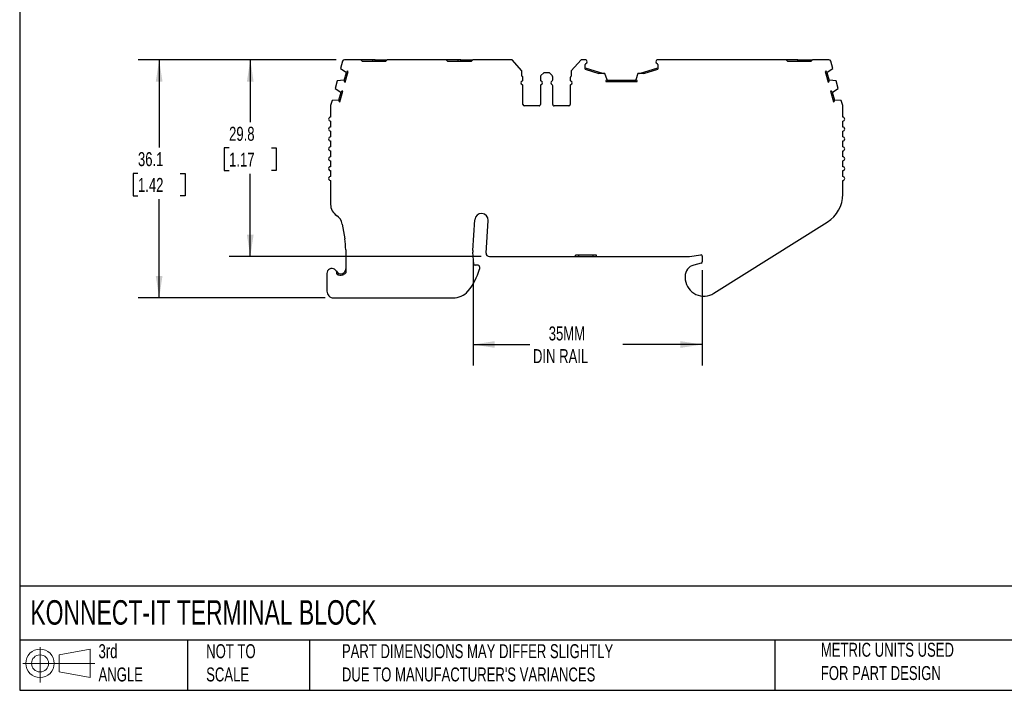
# Model space of a CAD drawing. Header units: millimetres. Extents: x 6 to 273, y 6 to 210.
# Tile 1 of 5: x 6 to 155, y 6 to 108. Entities that reach past the tile are written whole.
import ezdxf

# ---------------------------------------------------------------- set-up
doc = ezdxf.new("R2010")
doc.units = ezdxf.units.MM
doc.linetypes.add('SLD-Solid', pattern=[0])
doc.layers.add('DIMENSIONS', color=140, linetype='SLD-Solid', lineweight=25)
doc.layers.add('TEXT', color=140, linetype='SLD-Solid', lineweight=25)
doc.layers.add('SLD-DEFPOINTS', color=7, linetype='Continuous')
doc.styles.add('SLDTEXTSTYLE0', font='TXT', dxfattribs={"width": 0.7})
doc.dimstyles.new('SLDDIMSTYLE0', dxfattribs={"dimtxt": 2.158008, "dimasz": 3.302, "dimexe": 0, "dimexo": 0.0625, "dimgap": 0.539502, "dimtad": 0, "dimtih": 1, "dimtoh": 1, "dimrnd": 1e-09, "dimzin": 12, "dimdsep": 46, "dimtxsty": 'SLDTEXTSTYLE0', "dimsah": 1, "dimcen": 0.09, "dimadec": 0, "dimazin": 3, "dimtfac": 1, "dimtofl": 0, "dimtmove": 0, "dimatfit": 3, "dimfxl": 0, "dimfrac": 2, "dimtolj": 1, "dimtzin": 12, "dimarcsym": 0})

# ---------------------------------------------------------------- blocks, each defined once
blk = doc.blocks.new('Block11')
at = {"color": 7, "linetype": 'SLD-Solid', "lineweight": 18}
for p, q in [((2.59, 5.31), (2.59, 0)), ((5.48, 4.17), (10.18, 5.03)), ((10.18, 5.03), (10.18, 0.73)), ((5.48, 1.6), (5.48, 4.17)), ((0, 2.88), (10.87, 2.88)), ((5.48, 1.6), (10.18, 0.73))]:
    blk.add_line(p, q, dxfattribs=at)
for radius in [2.15, 1.29]:
    blk.add_circle((2.59, 2.88), radius, dxfattribs=at)
blk = doc.blocks.new('Block12')
at = {"layer": 'SLD-DEFPOINTS'}
blk.add_blockref('Block11', (0, 0), dxfattribs=at)
blk = doc.blocks.new('_D')
at = {"layer": 'DIMENSIONS'}
for p, q in [((54.23, 101.88), (38.07, 101.88)), ((41.25, 101.88), (41.25, 92.42)), ((38.04, 88.51), (37.31, 88.51)), ((37.31, 88.51), (37.31, 85.08)), ((44.45, 88.51), (45.18, 88.51)), ((45.18, 88.51), (45.18, 85.08)), ((37.31, 85.08), (38.04, 85.08)), ((45.18, 85.08), (44.45, 85.08)), ((41.25, 72.07), (41.25, 84.59)), ((76.17, 72.07), (38.07, 72.07))]:
    blk.add_line(p, q, dxfattribs=at)
for points in [[(41.25, 101.88), (40.74, 98.58), (41.75, 98.58)], [(41.25, 72.07), (41.75, 75.37), (40.74, 75.37)]]:
    blk.add_solid(points, dxfattribs=at)
at = {"layer": 'DIMENSIONS', "char_height": 2.117, "attachment_point": 1, "style": 'SLDTEXTSTYLE0'}
for s, insert in [('29.8', (38.04, 91.72)), ('1.17', (38.04, 87.8))]:
    blk.add_mtext(s, dxfattribs=dict(at, insert=insert))
blk = doc.blocks.new('_D_1')
at = {"layer": 'DIMENSIONS'}
for p, q in [((54.23, 101.88), (24.28, 101.88)), ((27.46, 101.88), (27.46, 88.58)), ((24.25, 84.67), (23.52, 84.67)), ((23.52, 84.67), (23.52, 81.24)), ((30.66, 84.67), (31.39, 84.67)), ((31.39, 84.67), (31.39, 81.24)), ((23.52, 81.24), (24.25, 81.24)), ((27.46, 65.81), (27.46, 80.76)), ((31.39, 81.24), (30.66, 81.24)), ((52.58, 65.81), (24.28, 65.81))]:
    blk.add_line(p, q, dxfattribs=at)
for points in [[(27.46, 101.88), (26.95, 98.58), (27.96, 98.58)], [(27.46, 65.81), (27.96, 69.11), (26.95, 69.11)]]:
    blk.add_solid(points, dxfattribs=at)
at = {"layer": 'DIMENSIONS', "char_height": 2.117, "attachment_point": 1, "style": 'SLDTEXTSTYLE0'}
for s, insert in [('36.1', (24.25, 87.88)), ('1.42', (24.25, 83.97))]:
    blk.add_mtext(s, dxfattribs=dict(at, insert=insert))
blk = doc.blocks.new('_D_2')
at = {"layer": 'DIMENSIONS'}
for p, q in [((74.96, 71.69), (74.96, 55.57)), ((109.66, 70), (109.66, 55.57)), ((74.96, 58.74), (83.55, 58.74)), ((109.66, 58.74), (97.64, 58.74))]:
    blk.add_line(p, q, dxfattribs=at)
for points in [[(74.96, 58.74), (78.26, 58.23), (78.26, 59.25)], [(109.66, 58.74), (106.36, 59.25), (106.36, 58.23)]]:
    blk.add_solid(points, dxfattribs=at)
at = {"layer": 'DIMENSIONS', "char_height": 2.117, "attachment_point": 1, "style": 'SLDTEXTSTYLE0'}
for s, insert in [('35MM', (86.42, 61.47)), ('DIN RAIL', (84.03, 58.04))]:
    blk.add_mtext(s, dxfattribs=dict(at, insert=insert))

msp = doc.modelspace()

# ---------------------------------------------------------------- linework, layer by layer
for p, q in [((55.213, 101.658), (54.912, 100.532)), ((57.974, 101.88), (55.503, 101.88)), ((57.974, 101.88), (58.174, 101.68)), ((59.774, 101.88), (57.974, 101.88)), ((58.174, 101.68), (61.774, 101.68)), ((59.774, 101.68), (59.774, 101.88)), ((60.174, 101.88), (59.774, 101.88)), ((60.174, 101.68), (60.174, 101.88)), ((60.174, 101.88), (61.974, 101.88)), ((61.774, 101.68), (61.974, 101.88)), ((70.914, 101.88), (61.974, 101.88)), ((70.914, 101.88), (71.114, 101.68)), ((72.714, 101.88), (70.914, 101.88)), ((71.114, 101.68), (74.714, 101.68)), ((72.714, 101.68), (72.714, 101.88)), ((73.114, 101.88), (72.714, 101.88)), ((73.114, 101.68), (73.114, 101.88)), ((73.114, 101.88), (74.914, 101.88)), ((74.714, 101.68), (74.914, 101.88)), ((80.864, 101.88), (74.914, 101.88)), ((82.366, 100.219), (80.864, 101.88)), ((91.311, 101.88), (89.81, 100.219)), ((91.931, 101.88), (91.311, 101.88)), ((122.345, 101.88), (102.931, 101.88)), ((122.545, 101.68), (122.345, 101.88)), ((122.545, 101.68), (126.145, 101.68)), ((124.145, 101.68), (124.145, 101.88)), ((124.145, 101.88), (124.545, 101.88)), ((124.545, 101.68), (124.545, 101.88)), ((124.545, 101.88), (126.345, 101.88)), ((126.345, 101.88), (126.145, 101.68)), ((128.816, 101.88), (126.345, 101.88)), ((129.407, 100.532), (129.106, 101.658)), ((54.912, 100.532), (55.741, 99.973)), ((55.475, 98.75), (55.799, 99.957)), ((55.617, 98.505), (56.044, 100.099)), ((55.741, 99.973), (55.799, 99.957)), ((56.044, 100.099), (55.925, 100.131)), ((82.366, 99.38), (82.366, 100.219)), ((85.654, 99.88), (85.242, 99.468)), ((86.521, 99.88), (85.654, 99.88)), ((86.933, 99.468), (86.521, 99.88)), ((89.81, 100.219), (89.81, 99.38)), ((91.931, 100.433), (91.931, 101.134)), ((91.931, 100.642), (94.705, 99.792)), ((91.931, 100.433), (94.022, 99.792)), ((100.155, 99.792), (102.931, 100.642)), ((100.838, 99.792), (102.931, 100.433)), ((102.931, 101.134), (102.931, 100.433)), ((128.394, 100.131), (128.275, 100.099)), ((128.275, 100.099), (128.702, 98.505)), ((128.52, 99.957), (128.578, 99.973)), ((128.52, 99.957), (128.843, 98.75)), ((128.578, 99.973), (129.407, 100.532)), ((54.42, 98.696), (54.109, 97.538)), ((55.417, 98.766), (54.42, 98.696)), ((55.475, 98.75), (55.417, 98.766)), ((55.498, 98.537), (55.617, 98.505)), ((82.521, 98.838), (82.521, 99.117)), ((85.154, 99.256), (85.154, 98.838)), ((87.021, 98.838), (87.021, 99.256)), ((89.654, 99.117), (89.654, 98.838)), ((94.931, 99.792), (94.022, 99.792)), ((95.256, 98.848), (94.931, 99.792)), ((95.056, 98.711), (95.056, 98.588)), ((95.056, 98.588), (99.804, 98.588)), ((95.256, 98.788), (95.256, 98.848)), ((95.256, 98.788), (99.604, 98.788)), ((99.929, 99.792), (99.604, 98.848)), ((99.604, 98.848), (99.604, 98.788)), ((99.804, 98.588), (99.804, 98.711)), ((100.838, 99.792), (99.929, 99.792)), ((128.702, 98.505), (128.821, 98.537)), ((128.902, 98.766), (128.843, 98.75)), ((129.899, 98.696), (128.902, 98.766)), ((130.209, 97.538), (129.899, 98.696)), ((54.109, 97.538), (54.938, 96.979)), ((54.673, 95.756), (54.997, 96.963)), ((54.815, 95.512), (55.241, 97.105)), ((54.938, 96.979), (54.997, 96.963)), ((55.241, 97.105), (55.122, 97.137)), ((82.521, 95.08), (82.521, 97.922)), ((85.154, 97.922), (85.154, 95.08)), ((87.021, 95.08), (87.021, 97.922)), ((89.654, 97.922), (89.654, 95.08)), ((129.196, 97.137), (129.077, 97.105)), ((129.077, 97.105), (129.504, 95.512)), ((129.322, 96.963), (129.38, 96.979)), ((129.322, 96.963), (129.646, 95.756)), ((129.38, 96.979), (130.209, 97.538)), ((53.619, 95.702), (53.412, 94.929)), ((54.615, 95.772), (53.619, 95.702)), ((54.673, 95.756), (54.615, 95.772)), ((54.696, 95.543), (54.815, 95.512)), ((129.504, 95.512), (129.623, 95.543)), ((129.704, 95.772), (129.646, 95.756)), ((130.699, 95.702), (129.704, 95.772)), ((130.907, 94.929), (130.699, 95.702)), ((53.402, 94.851), (53.402, 93.18)), ((84.954, 94.88), (82.721, 94.88)), ((89.454, 94.88), (87.221, 94.88)), ((130.917, 93.18), (130.917, 94.851)), ((53.402, 92.58), (53.402, 91.68)), ((130.917, 91.68), (130.917, 92.58)), ((53.402, 91.08), (53.402, 90.18)), ((130.917, 90.18), (130.917, 91.08)), ((53.402, 89.58), (53.402, 88.68)), ((130.917, 88.68), (130.917, 89.58)), ((53.402, 88.08), (53.402, 87.18)), ((130.917, 87.18), (130.917, 88.08)), ((53.402, 86.58), (53.402, 85.68)), ((130.917, 85.68), (130.917, 86.58)), ((53.402, 85.08), (53.402, 84.18)), ((130.917, 84.18), (130.917, 85.08)), ((53.402, 83.58), (53.402, 79.965)), ((130.917, 81.519), (130.917, 83.58)), ((74.957, 72.965), (75.239, 77.647)), ((76.939, 72.6), (77.236, 77.527)), ((55.181, 76.952), (55.554, 74.746)), ((111.431, 66.509), (128.578, 77.286)), ((55.693, 73.081), (55.693, 69.6)), ((75.07, 70.926), (74.957, 72.719)), ((77.438, 72.07), (90.459, 72.07)), ((90.459, 72.07), (90.459, 72.27)), ((93.659, 72.27), (90.459, 72.27)), ((90.459, 72.07), (90.959, 72.07)), ((90.959, 72.07), (90.959, 72.27)), ((90.959, 72.07), (93.159, 72.07)), ((93.159, 72.07), (93.159, 72.27)), ((93.159, 72.07), (93.659, 72.07)), ((93.659, 72.07), (93.659, 72.27)), ((93.659, 72.07), (107.583, 72.07)), ((107.732, 72.081), (109.43, 72.336)), ((109.659, 72.138), (109.659, 71.274)), ((75.759, 70.738), (75.27, 70.738)), ((75.958, 70.516), (75.917, 70.15)), ((109.511, 71.081), (108.359, 70.772)), ((52.854, 69.508), (52.854, 66.808)), ((55.193, 69.267), (55.193, 69.477)), ((107.059, 69.078), (107.059, 68.778)), ((53.854, 65.808), (71.949, 65.808))]:
    msp.add_line(p, q)
at = {"flags": 128}
msp.add_lwpolyline([(124.145, 101.88), (123.746, 101.88), (123.356, 101.88), (122.986, 101.88), (122.645, 101.88), (122.345, 101.88)], dxfattribs=at)
for centre, radius, start, end in [((55.503, 101.58), 0.3, 90, 164.99986), ((91.931, 101.58), 0.3, 1.13212, 90), ((91.931, 101.592), 0.3, 293.57818, 358.86788), ((102.931, 101.58), 0.3, 90.00002, 178.86788), ((102.931, 101.592), 0.3, 181.13212, 246.42195), ((128.816, 101.58), 0.3, 15.00016, 90.00002), ((56.257, 99.757), 0.5, 131.64171, 156.38044), ((92.131, 101.134), 0.2, 113.57818, 180.00006), ((102.731, 101.134), 0.2, 359.9998, 66.42206), ((128.062, 99.757), 0.5, 23.61956, 48.35829), ((55.972, 98.695), 0.5, 173.61956, 198.35829), ((82.521, 98.38), 0.3, 113.57818, 246.42182), ((82.221, 99.117), 0.3, 0.00007, 61.24544), ((82.321, 98.838), 0.2, 293.57818, 0), ((85.454, 99.256), 0.3, 135, 180), ((85.354, 98.838), 0.2, 180.00006, 246.42182), ((85.154, 98.38), 0.3, 293.57818, 66.42182), ((87.021, 98.38), 0.3, 113.57818, 246.42182), ((86.821, 98.838), 0.2, 293.57818, 359.99994), ((86.721, 99.256), 0.3, 360, 45), ((89.954, 99.117), 0.3, 118.75456, 179.99993), ((89.854, 98.838), 0.2, 180, 246.42182), ((89.654, 98.38), 0.3, 293.57818, 66.42182), ((95.33, 98.294), 0.5, 98.61956, 123.35829), ((99.53, 98.294), 0.5, 56.64171, 81.38044), ((128.346, 98.695), 0.5, 341.64171, 6.38044), ((55.455, 96.763), 0.5, 131.64171, 156.38044), ((82.321, 97.922), 0.2, 0.00011, 66.42182), ((85.354, 97.922), 0.2, 113.57818, 180), ((86.821, 97.922), 0.2, 360, 66.42182), ((89.854, 97.922), 0.2, 113.57818, 179.99989), ((128.864, 96.763), 0.5, 23.61956, 48.35829), ((55.17, 95.701), 0.5, 173.61956, 198.35829), ((129.149, 95.701), 0.5, 341.64171, 6.38044), ((53.702, 94.851), 0.3, 164.99973, 179.99991), ((82.721, 95.08), 0.2, 180, 269.99994), ((84.954, 95.08), 0.2, 270.00002, 0.00003), ((87.221, 95.08), 0.2, 179.99997, 269.99998), ((89.454, 95.08), 0.2, 270.00006, 0), ((130.617, 94.851), 0.3, 0.00047, 15.00053), ((53.402, 92.88), 0.3, 90.06606, 269.93405), ((130.917, 92.88), 0.3, 269.99994, 89.99982), ((53.402, 91.38), 0.3, 90.04424, 269.95588), ((130.917, 91.38), 0.3, 270.00002, 89.99986), ((53.402, 89.88), 0.3, 90.02135, 269.97877), ((130.917, 89.88), 0.3, 269.99994, 89.99994), ((53.402, 88.38), 0.3, 89.95276, 270.04736), ((130.917, 88.38), 0.3, 270, 89.99989), ((53.402, 86.88), 0.3, 89.9871, 270.01302), ((130.917, 86.88), 0.3, 269.99994, 89.99994), ((53.402, 85.38), 0.3, 89.99503, 270.00508), ((130.917, 85.38), 0.3, 269.99994, 89.99994), ((53.402, 83.88), 0.3, 89.99391, 270.0062), ((130.917, 83.88), 0.3, 269.99994, 89.99994), ((125.917, 81.519), 5, 302.15067, 0), ((55.402, 79.965), 2, 179.99998, 236.75666), ((53.209, 76.619), 2, 9.58253, 56.75663), ((76.238, 77.587), 1, 356.54861, 176.54861), ((45.693, 73.081), 10, 359.99996, 9.58252), ((76.953, 72.844), 2, 176.54876, 183.60106), ((77.438, 72.57), 0.5, 176.54861, 270), ((107.583, 73.07), 1, 270.00005, 278.52504), ((109.459, 72.138), 0.2, 0.00028, 98.52493), ((53.604, 69.508), 0.75, 354.8742, 180.00001), ((67.781, 72.242), 8.4, 320.09137, 345.57919), ((75.27, 70.938), 0.2, 183.60077, 270), ((75.759, 70.538), 0.2, 353.60104, 90), ((108.813, 69.078), 1.754, 104.99998, 180.00001), ((109.459, 71.274), 0.2, 285.00039, 0), ((54.943, 70.184), 0.75, 206.78318, 289.47123), ((54.943, 70.184), 0.95, 231.44703, 289.47123), ((108.813, 68.778), 1.754, 180, 187.94871), ((109.909, 68.931), 2.86, 187.94871, 302.15067), ((53.854, 66.808), 1, 179.99999, 270.00001), ((71.949, 68.808), 3, 269.99999, 318.15671), ((67.918, 72.417), 8.411, 318.15672, 318.57674)]:
    msp.add_arc(centre, radius, start, end)
for points, knots in [([(55.193, 69.477), (55.213, 69.484), (55.252, 69.499), (55.31, 69.529), (55.367, 69.564), (55.433, 69.613), (55.507, 69.685), (55.578, 69.778), (55.637, 69.89), (55.683, 70.025), (55.69, 70.127), (55.693, 70.184)], [0, 0, 0, 0, 0.0578276, 0.1187963, 0.1831258, 0.2508344, 0.3659768, 0.5008777, 0.6292878, 0.7957388, 1, 1, 1, 1]), ([(55.26, 69.288), (55.353, 69.321), (55.438, 69.368), (55.582, 69.475), (55.642, 69.535), (55.693, 69.6)], [0, 0, 0, 0, 0.25, 0.25, 0.46386387, 0.46386387, 0.46386387, 0.46386387])]:
    msp.add_open_spline(points, degree=3, knots=knots)
at = {"layer": 'TEXT'}
for p, q in [((6.35, 209.55), (6.35, 6.35)), ((273.05, 22.126), (6.35, 22.126)), ((273.05, 13.97), (6.35, 13.97)), ((31.75, 13.97), (31.75, 6.35)), ((50.212, 13.97), (50.212, 6.35)), ((120.646, 13.97), (120.646, 6.35)), ((6.35, 6.35), (273.05, 6.35))]:
    msp.add_line(p, q, dxfattribs=at)

# ---------------------------------------------------------------- block references
at = {"layer": 'SLD-DEFPOINTS'}
msp.add_blockref('Block12', (6.838, 7.554), dxfattribs=at)

# ---------------------------------------------------------------- texts
at = {"layer": 'TEXT', "attachment_point": 1, "style": 'SLDTEXTSTYLE0'}
for s, insert, char_height in [('KONNECT-IT TERMINAL BLOCK', (7.966, 20.006), 3.70417), ('3rd^JANGLE', (18.282, 13.338), 2.1167), ('METRIC UNITS USED ^JFOR PART DESIGN', (127.604, 13.556), 2.11667), ('NOT TO^JSCALE', (34.575, 13.338), 2.11667), ("PART DIMENSIONS MAY DIFFER SLIGHTLY ^JDUE TO MANUFACTURER'S VARIANCES", (55.119, 13.341), 2.11667)]:
    msp.add_mtext(s, dxfattribs=dict(at, insert=insert, char_height=char_height))

# ---------------------------------------------------------------- dimensions: what is measured, and where the dimension line sits
at = {"layer": 'DIMENSIONS'}
for base, p1, angle, picture, middle in [((27.456, 101.88), (53.854, 65.808), 270, '_D_1', (27.456, 84.672)), ((41.245, 101.88), (77.438, 72.07), 90, '_D', (41.245, 88.505))]:
    dim = msp.add_linear_dim(base=base, p1=p1, p2=(55.503, 101.88), angle=angle, dimstyle='SLDDIMSTYLE0', dxfattribs=at)
    dim.commit()
    dim.dimension.update_dxf_attribs({"geometry": picture, "text_midpoint": middle, "dimtype": 160})
dim = msp.add_linear_dim(base=(74.957, 58.743), p1=(109.659, 71.274), p2=(74.957, 72.965), angle=0, text='35MM\\PDIN RAIL', dimstyle='SLDDIMSTYLE0', dxfattribs=at)
dim.commit()
dim.dimension.update_dxf_attribs({"geometry": '_D_2', "text_midpoint": (90.598, 58.743), "dimtype": 160})

doc.saveas('drawing.dxf')
